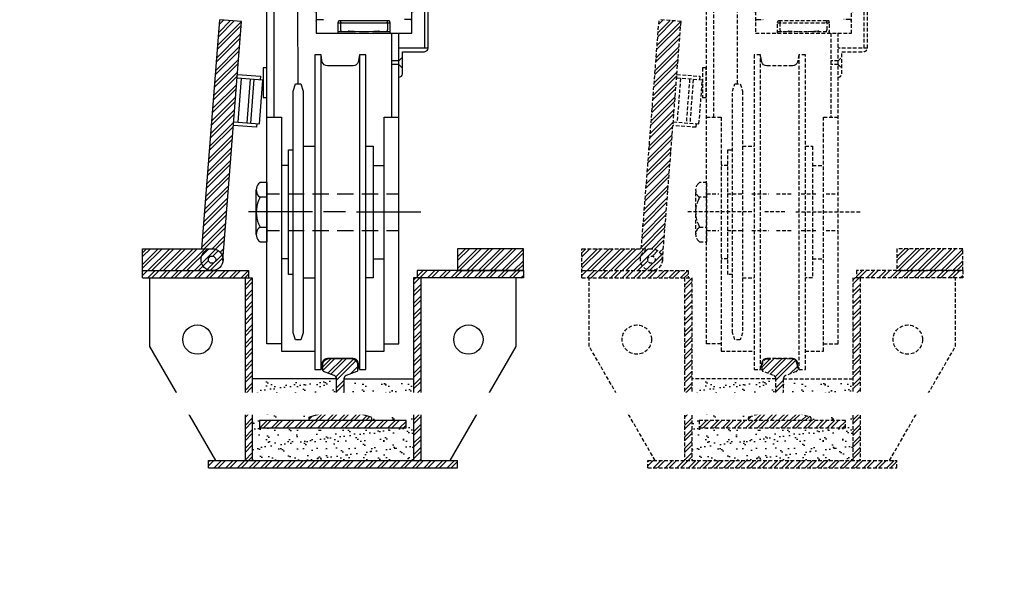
# Model space of a CAD drawing. Header units: inches. Extents: x 0 to 836, y -140 to 53.
# Tile 3 of 10: x 511 to 579, y -140 to -101. Entities that reach past the tile are written whole.
import ezdxf
from ezdxf import colors
from ezdxf.entities.mleader import LeaderData, LeaderLine
from ezdxf.math import Vec2, Vec3

# ---------------------------------------------------------------- set-up
doc = ezdxf.new("R2010")
doc.units = ezdxf.units.IN
doc.header["$MEASUREMENT"] = 0
doc.linetypes.add('HIDDEN', pattern=[0.375, 0.25, -0.125])
for name, color, linetype in [('E-ANNO-TEXT', 2, 'Continuous'), ('G-Anno-Std-Scrn', 250, 'Continuous'), ('G-ANNO-STD-SCRN-HIDD', 250, 'HIDDEN')]:
    doc.layers.add(name, color=color, linetype=linetype)
doc.styles.add('Annotative', font='romans.shx', dxfattribs={"width": 0.8, "height": 0.125})
pattern_1 = [(45, (314.26884, -164.8668), (-0.3977476, 0.3977476), []), (45, (314.534, -164.8668), (-0.3977476, 0.3977476), [])]
pattern_2 = [(45, (284.27564, -164.8668), (-0.3977476, 0.3977476), []), (45, (284.5408, -164.8668), (-0.3977476, 0.3977476), [])]

msp = doc.modelspace()

# ---------------------------------------------------------------- hatches: boundary and pattern name
at = {"layer": 'G-Anno-Std-Scrn', "lineweight": -3}
h = msp.add_hatch(dxfattribs=at)
h.set_pattern_fill('ANSI32', color=256, scale=1.5)
h.set_pattern_definition(pattern_2)
h.paths.add_polyline_path([(526.635, -100.711), (525.14, -100.595), (523.923, -116.238), (524.617, -116.238, -0.437143), (525.364, -117.046)])
h = msp.add_hatch(dxfattribs=at)
h.set_pattern_fill('ANSI32', color=256, scale=1.5)
h.set_pattern_definition([(45, (275.3969, -205.8668), (-0.3977476, 0.3977476), []), (45, (275.6621, -205.8668), (-0.3977476, 0.3977476), [])])
edge = h.paths.add_edge_path()
edge.add_line((524.627, -116.238), (519.867, -116.238))
edge.add_line((519.867, -116.238), (519.867, -117.738))
edge.add_line((519.867, -117.738), (524.627, -117.738))
edge.add_arc((524.627, -116.988), 0.75, 270, 450)
edge = h.paths.add_edge_path(flags=16)
edge.add_arc((524.627, -116.988), 0.25, 0, 360)
h = msp.add_hatch(dxfattribs=at)
h.set_pattern_fill('ANSI32', color=256, scale=1.5)
h.set_pattern_definition([(45, (283.27564, -164.8668), (-0.3977476, 0.3977476), []), (45, (283.5408, -164.8668), (-0.3977476, 0.3977476), [])])
h.paths.add_polyline_path([(541.367, -116.238), (541.367, -117.738), (545.867, -117.738), (545.867, -116.238)])
h = msp.add_hatch(dxfattribs=at)
h.set_pattern_fill('ANSI32', color=256, scale=1.5)
h.set_pattern_definition(pattern_2)
h.paths.add_polyline_path([(545.867, -117.867), (538.617, -117.867), (538.617, -118.238), (545.867, -118.238)])
h.paths.add_polyline_path([(545.867, -117.738), (541.367, -117.738), (538.617, -117.738), (538.617, -117.867), (545.867, -117.867)])
h.paths.add_polyline_path([(526.276, -117.738), (519.867, -117.738), (519.867, -117.867), (526.276, -117.867)])
h.paths.add_polyline_path([(527.117, -117.738), (526.276, -117.738), (526.276, -117.867), (527.117, -117.867)])
h.paths.add_polyline_path([(527.117, -117.867), (526.276, -117.867), (526.276, -118.238), (527.117, -118.238)])
h.paths.add_polyline_path([(526.276, -117.867), (519.867, -117.867), (519.867, -118.238), (526.276, -118.238)])
h.paths.add_polyline_path([(527.367, -118.238), (526.867, -118.238), (526.867, -127.214), (527.367, -127.339)])
h.paths.add_polyline_path([(527.367, -127.339), (526.867, -127.214), (526.867, -130.705), (527.367, -130.705)])
h.paths.add_polyline_path([(541.367, -130.705), (525.566, -130.705), (524.376, -131.205), (541.367, -131.205)])
h.paths.add_polyline_path([(525.566, -130.705), (524.367, -130.705), (524.367, -131.205), (524.376, -131.205)])
h.paths.add_polyline_path([(538.867, -128.31), (538.367, -128.237), (538.367, -130.705), (538.867, -130.705)])
h.paths.add_polyline_path([(538.867, -122.846), (538.367, -122.735), (538.367, -128.237), (538.867, -128.31)])
h.paths.add_polyline_path([(538.867, -118.238), (538.617, -118.238), (538.367, -118.238), (538.367, -122.735), (538.867, -122.846)])
h = msp.add_hatch(dxfattribs=at)
h.set_pattern_fill('ANSI32', color=256, scale=1.5)
h.set_pattern_definition([(45, (356.89256, -64.11896), (-0.3977476, 0.3977476), []), (45, (357.1577, -64.11896), (-0.3977476, 0.3977476), [])])
h.paths.add_polyline_path([(534.505, -124.623), (533.776, -124.909, 0.308607), (533.617, -125.141), (533.617, -126.812, 0.332706), (533.976, -127.292), (535.447, -127.724, -0.332706), (535.492, -127.784), (535.492, -127.925, -0.414214), (535.429, -127.988), (531.304, -127.988, -0.414214), (531.242, -127.925), (531.242, -127.784, -0.332706), (531.287, -127.724), (532.758, -127.292, 0.332706), (533.117, -126.812), (533.117, -125.141, 0.308607), (532.958, -124.909), (532.229, -124.623, -0.354665), (532.179, -124.562), (532.179, -124.147, -0.391902), (532.525, -123.773), (532.877, -123.746, -0.019195), (533.107, -123.738), (533.627, -123.738, -0.019195), (533.857, -123.746), (534.208, -123.773, -0.391902), (534.554, -124.147), (534.554, -124.562, -0.354665)])
h = msp.add_hatch(dxfattribs=at)
h.set_pattern_fill('AR-SAND', color=256, scale=0.5)
h.set_pattern_definition([(37.5, (-29.9932, 0), (-0.0314967, 0.9634119), [0, -0.76, 0, -0.85, 0, -0.8125]), (7.5, (-29.9932, 0), (0.8848884, 1.411073), [0, -0.41, 0, -0.685, 0, -0.2625]), (327.5, (-30.6082, 0), (1.5570709, 0.0028295), [0, -0.25, 0, -0.9, 0, -1.175]), (317.5, (-30.6082, 0), (1.5030633, 0.4388378), [0, -0.125, 0, -0.59, 0, -0.675])])
h.paths.add_polyline_path([(538.367, -125.141), (533.617, -125.141), (533.617, -126.812, 0.332706), (533.976, -127.292), (535.447, -127.724, -0.332706), (535.492, -127.784), (535.492, -127.925, -0.414214), (535.429, -127.988), (537.867, -127.988), (537.867, -128.488), (527.867, -128.488), (527.867, -127.988), (531.304, -127.988, -0.414214), (531.242, -127.925), (531.242, -127.784, -0.332706), (531.287, -127.724), (532.758, -127.292, 0.332706), (533.117, -126.812), (533.117, -125.141), (527.367, -125.141), (527.367, -130.705), (538.367, -130.705)])
h = msp.add_hatch(dxfattribs=at)
h.set_pattern_fill('ANSI32', color=256, scale=1.5)
h.set_pattern_definition([(45, (357.89256, -74.9324), (-0.3977476, 0.3977476), []), (45, (358.1577, -74.9324), (-0.3977476, 0.3977476), [])])
h.paths.add_polyline_path([(527.867, -128.488), (537.867, -128.488), (537.867, -127.988), (527.867, -127.988)])
at = {"layer": 'G-ANNO-STD-SCRN-HIDD', "lineweight": -3}
h = msp.add_hatch(dxfattribs=at)
h.set_pattern_fill('ANSI32', color=256, scale=1.5)
h.set_pattern_definition(pattern_1)
h.paths.add_polyline_path([(556.629, -100.711), (555.133, -100.595), (553.916, -116.238), (554.61, -116.238, -0.437143), (555.358, -117.046)])
h = msp.add_hatch(dxfattribs=at)
h.set_pattern_fill('ANSI32', color=256, scale=1.5)
h.set_pattern_definition([(45, (305.3901, -205.8668), (-0.3977476, 0.3977476), []), (45, (305.6553, -205.8668), (-0.3977476, 0.3977476), [])])
edge = h.paths.add_edge_path()
edge.add_line((554.621, -116.238), (549.86, -116.238))
edge.add_line((549.86, -116.238), (549.86, -117.738))
edge.add_line((549.86, -117.738), (554.621, -117.738))
edge.add_arc((554.621, -116.988), 0.75, 270, 450)
edge = h.paths.add_edge_path(flags=16)
edge.add_arc((554.621, -116.988), 0.25, 0, 360)
h = msp.add_hatch(dxfattribs=at)
h.set_pattern_fill('ANSI32', color=256, scale=1.5)
h.set_pattern_definition([(45, (313.26884, -164.8668), (-0.3977476, 0.3977476), []), (45, (313.534, -164.8668), (-0.3977476, 0.3977476), [])])
h.paths.add_polyline_path([(571.36, -116.238), (571.36, -117.738), (575.86, -117.738), (575.86, -116.238)])
h = msp.add_hatch(dxfattribs=at)
h.set_pattern_fill('ANSI32', color=256, scale=1.5)
h.set_pattern_definition(pattern_1)
h.paths.add_polyline_path([(575.86, -117.867), (568.61, -117.867), (568.61, -118.238), (575.86, -118.238)])
h.paths.add_polyline_path([(575.86, -117.738), (571.36, -117.738), (568.61, -117.738), (568.61, -117.867), (575.86, -117.867)])
h.paths.add_polyline_path([(556.269, -117.738), (549.86, -117.738), (549.86, -117.867), (556.269, -117.867)])
h.paths.add_polyline_path([(557.11, -117.738), (556.269, -117.738), (556.269, -117.867), (557.11, -117.867)])
h.paths.add_polyline_path([(557.11, -117.867), (556.269, -117.867), (556.269, -118.238), (557.11, -118.238)])
h.paths.add_polyline_path([(556.269, -117.867), (549.86, -117.867), (549.86, -118.238), (556.269, -118.238)])
h.paths.add_polyline_path([(557.36, -118.238), (556.86, -118.238), (556.86, -127.214), (557.36, -127.339)])
h.paths.add_polyline_path([(557.36, -127.339), (556.86, -127.214), (556.86, -130.705), (557.36, -130.705)])
h.paths.add_polyline_path([(571.36, -130.705), (555.559, -130.705), (554.37, -131.205), (571.36, -131.205)])
h.paths.add_polyline_path([(555.559, -130.705), (554.36, -130.705), (554.36, -131.205), (554.37, -131.205)])
h.paths.add_polyline_path([(568.86, -128.31), (568.36, -128.237), (568.36, -130.705), (568.86, -130.705)])
h.paths.add_polyline_path([(568.86, -122.846), (568.36, -122.735), (568.36, -128.237), (568.86, -128.31)])
h.paths.add_polyline_path([(568.86, -118.238), (568.61, -118.238), (568.36, -118.238), (568.36, -122.735), (568.86, -122.846)])
h = msp.add_hatch(dxfattribs=at)
h.set_pattern_fill('ANSI32', color=256, scale=1.5)
h.set_pattern_definition([(45, (386.88576, -64.11896), (-0.3977476, 0.3977476), []), (45, (387.1509, -64.11896), (-0.3977476, 0.3977476), [])])
h.paths.add_polyline_path([(564.498, -124.623), (563.769, -124.909, 0.308607), (563.61, -125.141), (563.61, -126.812, 0.332706), (563.969, -127.292), (565.44, -127.724, -0.332706), (565.485, -127.784), (565.485, -127.925, -0.414214), (565.422, -127.988), (561.297, -127.988, -0.414214), (561.235, -127.925), (561.235, -127.784, -0.332706), (561.28, -127.724), (562.751, -127.292, 0.332706), (563.11, -126.812), (563.11, -125.141, 0.308607), (562.951, -124.909), (562.222, -124.623, -0.354665), (562.172, -124.562), (562.172, -124.147, -0.391902), (562.519, -123.773), (562.87, -123.746, -0.019195), (563.1, -123.738), (563.62, -123.738, -0.019195), (563.85, -123.746), (564.201, -123.773, -0.391902), (564.547, -124.147), (564.547, -124.562, -0.354665)])
h = msp.add_hatch(dxfattribs=at)
h.set_pattern_fill('AR-SAND', color=256, scale=0.5)
h.paths.add_polyline_path([(568.36, -125.141), (563.61, -125.141), (563.61, -126.812, 0.332706), (563.969, -127.292), (565.44, -127.724, -0.332706), (565.485, -127.784), (565.485, -127.925, -0.414214), (565.422, -127.988), (567.86, -127.988), (567.86, -128.488), (557.86, -128.488), (557.86, -127.988), (561.297, -127.988, -0.414214), (561.235, -127.925), (561.235, -127.784, -0.332706), (561.28, -127.724), (562.751, -127.292, 0.332706), (563.11, -126.812), (563.11, -125.141), (557.36, -125.141), (557.36, -130.705), (568.36, -130.705)])
h = msp.add_hatch(dxfattribs=at)
h.set_pattern_fill('ANSI32', color=256, scale=1.5)
h.set_pattern_definition([(45, (387.88576, -74.9324), (-0.3977476, 0.3977476), []), (45, (388.1509, -74.9324), (-0.3977476, 0.3977476), [])])
h.paths.add_polyline_path([(557.86, -128.488), (567.86, -128.488), (567.86, -127.988), (557.86, -127.988)])

# ---------------------------------------------------------------- linework, layer by layer
at = {"layer": 'G-Anno-Std-Scrn', "lineweight": -3}
for p, q in [((523.923, -116.238), (525.14, -100.595)), ((526.635, -100.711), (525.14, -100.595)), ((525.364, -117.046), (526.635, -100.711)), ((539.368, -102.529), (537.368, -102.529)), ((537.622, -104.282), (537.618, -102.779)), ((537.618, -102.779), (539.119, -102.779)), ((537.368, -103.404), (536.87, -103.404)), ((537.368, -103.404), (537.619, -103.154)), ((537.37, -103.652), (536.87, -103.652)), ((537.37, -103.652), (537.622, -103.904)), ((528.095, -104.72), (526.334, -104.583)), ((527.222, -104.653), (526.99, -107.643)), ((527.472, -104.672), (527.239, -107.663)), ((526.101, -107.574), (527.862, -107.711)), ((519.867, -118.238), (519.867, -116.238)), ((519.867, -117.738), (527.117, -117.738)), ((519.867, -118.238), (527.367, -118.238)), ((520.367, -122.911), (520.367, -118.238)), ((526.867, -118.238), (526.867, -130.705)), ((527.117, -117.738), (527.117, -118.238)), ((527.367, -118.238), (527.367, -130.705)), ((538.367, -118.238), (538.367, -130.705)), ((545.867, -118.238), (538.367, -118.238)), ((538.617, -117.738), (538.617, -118.238)), ((545.867, -117.738), (538.617, -117.738)), ((538.867, -118.238), (538.867, -130.705)), ((545.367, -122.911), (545.367, -118.238)), ((545.867, -117.738), (545.867, -118.238)), ((524.867, -130.705), (520.367, -122.911)), ((540.867, -130.705), (545.367, -122.911)), ((533.117, -125.141), (527.367, -125.141)), ((533.617, -125.141), (538.367, -125.141)), ((524.367, -130.705), (541.367, -130.705)), ((524.367, -131.205), (524.367, -130.705)), ((541.367, -131.205), (541.367, -130.705)), ((524.367, -131.205), (541.367, -131.205))]:
    msp.add_line(p, q, dxfattribs=at)
for points in [[(529.365, -122.74), (528.368, -122.74), (528.368, -74.981)], [(528.867, -107.242), (528.867, -74.981)], [(539.368, -102.529), (539.368, -76.409), (539.118, -76.409), (539.118, -102.529)], [(531.724, -94.731), (531.602, -94.731), (531.602, -100.04), (531.724, -100.04), (531.724, -101.525), (538.263, -101.525), (538.263, -100.04), (538.375, -100.04), (538.375, -94.731), (538.263, -94.731)], [(530.494, -104.984), (530.484, -99.928)], [(531.735, -100.691), (531.745, -100.63), (531.796, -100.589), (531.846, -100.579), (532.233, -100.579)], [(533.219, -101.525), (533.219, -100.752)], [(533.219, -100.803), (536.768, -100.803)], [(533.412, -100.752), (533.402, -100.701), (533.372, -100.67), (533.321, -100.66), (533.28, -100.67), (533.24, -100.701), (533.229, -100.752)], [(533.321, -100.65), (536.667, -100.65)], [(533.382, -100.803), (533.382, -101.281), (533.392, -101.331), (533.443, -101.382), (533.494, -101.392)], [(533.423, -100.803), (533.423, -100.752)], [(536.565, -100.803), (536.565, -100.752)], [(536.758, -100.752), (536.748, -100.701), (536.718, -100.67), (536.667, -100.66), (536.626, -100.67), (536.585, -100.701), (536.575, -100.752)], [(536.606, -101.281), (536.606, -100.803)], [(536.768, -101.525), (536.768, -100.752)], [(538.253, -100.691), (538.243, -100.63), (538.202, -100.589), (538.141, -100.579), (537.745, -100.579)], [(533.219, -101.392), (534.399, -101.392), (534.399, -101.382)], [(533.89, -101.392), (533.931, -101.382)], [(533.982, -101.372), (533.941, -101.382)], [(533.982, -101.362), (534.653, -101.392), (535.324, -101.392), (535.985, -101.362)], [(535.579, -101.382), (535.579, -101.392), (536.768, -101.392)], [(536.036, -101.382), (535.996, -101.372)], [(536.057, -101.382), (536.097, -101.392)], [(536.484, -101.392), (536.545, -101.382), (536.585, -101.331), (536.596, -101.281)], [(536.372, -122.74), (537.368, -122.74), (537.368, -101.525)], [(536.87, -101.525), (536.87, -107.242)], [(534.684, -102.991), (534.612, -103.377), (534.592, -103.489), (534.541, -103.591), (534.46, -103.672), (534.358, -103.723), (534.246, -103.743), (532.487, -103.743), (532.375, -103.723), (532.274, -103.672), (532.192, -103.591), (532.141, -103.489), (532.121, -103.377), (532.06, -102.991)], [(526.353, -104.334), (527.921, -104.456), (527.902, -104.705)], [(526.599, -104.604), (526.367, -107.595)], [(527.862, -107.711), (528.095, -104.72)], [(528.368, -107.242), (529.365, -107.242), (529.365, -123.238), (531.623, -123.238)], [(535.121, -123.238), (536.372, -123.238), (536.372, -107.242), (537.368, -107.242)], [(527.669, -107.696), (527.649, -107.946), (526.082, -107.824)], [(530.148, -117.991), (529.833, -117.991), (529.833, -109.489), (530.148, -109.489)], [(530.84, -109.245), (531.623, -109.245)], [(535.121, -109.245), (535.619, -109.245), (535.619, -118.235), (535.121, -118.235)], [(529.833, -110.557), (529.365, -110.557)], [(535.619, -110.557), (536.372, -110.557)], [(527.636, -115.266), (527.636, -112.225)], [(527.799, -115.682), (527.901, -115.764), (528.389, -115.764), (528.389, -111.716), (527.901, -111.716)], [(527.901, -111.727), (527.799, -111.808)], [(527.799, -112.642), (527.901, -112.723)], [(528.389, -112.489), (529.223, -112.489)], [(529.782, -112.489), (530.911, -112.489)], [(531.47, -112.489), (532.599, -112.489)], [(533.158, -112.489), (534.277, -112.489)], [(534.846, -112.489), (535.965, -112.489)], [(536.535, -112.489), (537.368, -112.489)], [(531.48, -113.73), (527.097, -113.73)], [(533.728, -113.73), (532.223, -113.73)], [(534.48, -113.73), (538.874, -113.73)], [(527.901, -114.767), (527.799, -114.849)], [(528.389, -114.991), (529.223, -114.991)], [(529.782, -114.991), (530.911, -114.991)], [(531.47, -114.991), (532.599, -114.991)], [(533.158, -114.991), (534.277, -114.991)], [(534.846, -114.991), (535.965, -114.991)], [(536.535, -114.991), (537.368, -114.991)], [(519.867, -116.238), (524.617, -116.238)], [(541.367, -116.238), (541.367, -117.738), (545.867, -117.738), (545.867, -116.238), (541.367, -116.238)], [(529.833, -116.923), (529.365, -116.923)], [(535.619, -116.923), (536.372, -116.923)], [(530.84, -118.235), (531.623, -118.235)], [(534.684, -124.489), (534.612, -124.103), (534.592, -123.991), (534.541, -123.889), (534.46, -123.808), (534.358, -123.757), (534.246, -123.737), (532.487, -123.737), (532.375, -123.757), (532.274, -123.808), (532.192, -123.889), (532.141, -123.991), (532.121, -124.103), (532.06, -124.489)]]:
    msp.add_lwpolyline(points, dxfattribs=at)
for points in [[(532.06, -102.991), (531.623, -102.991), (531.623, -124.489), (532.06, -124.489)], [(535.121, -102.991), (534.684, -102.991), (534.684, -124.489), (535.121, -124.489)], [(528.346, -103.873), (528.112, -103.873), (528.112, -105.904), (528.346, -105.904)], [(530.677, -122.476), (530.311, -122.476), (530.148, -121.977), (530.148, -105.482), (530.311, -104.984), (530.677, -104.984), (530.84, -105.482), (530.84, -121.977)], [(527.867, -128.488), (537.867, -128.488), (537.867, -127.988), (527.867, -127.988)]]:
    msp.add_lwpolyline(points, close=True, dxfattribs=at)
for points in [[(528.389, -112.723), (527.901, -112.723), (527.799, -112.937, 0.206171), (527.799, -114.543), (527.901, -114.757), (528.389, -114.757)], [(531.304, -127.988, -0.414214), (531.242, -127.925), (531.242, -127.784, -0.332706), (531.287, -127.724), (532.758, -127.292, 0.332706), (533.117, -126.812), (533.117, -125.141, 0.308607), (532.958, -124.909), (532.229, -124.623, -0.354665), (532.179, -124.562), (532.179, -124.147, -0.391902), (532.525, -123.773), (532.877, -123.746, -0.019195), (533.107, -123.738), (533.627, -123.738, -0.019195), (533.857, -123.746), (534.208, -123.773, -0.391902), (534.554, -124.147), (534.554, -124.562, -0.354665), (534.505, -124.623), (533.776, -124.909, 0.308607), (533.617, -125.141), (533.617, -126.812, 0.332706), (533.976, -127.292), (535.447, -127.724, -0.332706), (535.492, -127.784), (535.492, -127.925, -0.414214), (535.429, -127.988)]]:
    msp.add_lwpolyline(points, format="xyb", dxfattribs=at)
for centre, radius in [((524.617, -116.988), 0.75), ((524.617, -116.988), 0.25), ((523.617, -122.449), 1), ((542.117, -122.449), 1)]:
    msp.add_circle(centre, radius, dxfattribs=at)
for centre, radius, start, end in [((539.1, -102.51), 0.269, 274.10805, 356.05988), ((537.34, -104.246), 0.284, 275.7663, 352.73714)]:
    msp.add_arc(centre, radius, start, end, dxfattribs=at)
for points in [[(527.799, -111.808), (527.58, -112.026), (527.58, -112.424), (527.799, -112.642)], [(527.799, -114.849), (527.58, -115.067), (527.58, -115.464), (527.799, -115.682)]]:
    msp.add_open_spline(points, degree=3, dxfattribs=at)
at = {"layer": 'G-ANNO-STD-SCRN-HIDD', "lineweight": -3}
for p, q in [((553.916, -116.238), (555.133, -100.595)), ((556.629, -100.711), (555.133, -100.595)), ((555.358, -117.046), (556.629, -100.711)), ((569.362, -102.529), (567.362, -102.529)), ((567.615, -104.282), (567.612, -102.779)), ((567.612, -102.779), (569.112, -102.779)), ((567.362, -103.404), (566.863, -103.404)), ((567.362, -103.404), (567.612, -103.154)), ((567.363, -103.652), (566.863, -103.652)), ((567.363, -103.652), (567.615, -103.904)), ((558.088, -104.72), (556.327, -104.583)), ((557.216, -104.653), (556.983, -107.643)), ((557.465, -104.672), (557.232, -107.663)), ((556.095, -107.574), (557.855, -107.711)), ((549.86, -118.238), (549.86, -116.238)), ((549.86, -117.738), (557.11, -117.738)), ((549.86, -118.238), (557.36, -118.238)), ((550.36, -122.911), (550.36, -118.238)), ((556.86, -118.238), (556.86, -130.705)), ((557.11, -117.738), (557.11, -118.238)), ((557.36, -118.238), (557.36, -130.705)), ((568.36, -118.238), (568.36, -130.705)), ((575.86, -118.238), (568.36, -118.238)), ((568.61, -117.738), (568.61, -118.238)), ((575.86, -117.738), (568.61, -117.738)), ((568.86, -118.238), (568.86, -130.705)), ((575.36, -122.911), (575.36, -118.238)), ((575.86, -117.738), (575.86, -118.238)), ((554.86, -130.705), (550.36, -122.911)), ((570.86, -130.705), (575.36, -122.911)), ((563.11, -125.141), (557.36, -125.141)), ((563.61, -125.141), (568.36, -125.141)), ((554.36, -130.705), (571.36, -130.705)), ((554.36, -131.205), (554.36, -130.705)), ((571.36, -131.205), (571.36, -130.705)), ((554.36, -131.205), (571.36, -131.205))]:
    msp.add_line(p, q, dxfattribs=at)
for points in [[(559.358, -122.74), (558.362, -122.74), (558.362, -74.981)], [(558.86, -107.242), (558.86, -74.981)], [(569.362, -102.529), (569.362, -76.409), (569.112, -76.409), (569.112, -102.529)], [(561.718, -94.731), (561.596, -94.731), (561.596, -100.04), (561.718, -100.04), (561.718, -101.525), (568.257, -101.525), (568.257, -100.04), (568.368, -100.04), (568.368, -94.731), (568.257, -94.731)], [(560.487, -104.984), (560.477, -99.928)], [(561.728, -100.691), (561.738, -100.63), (561.789, -100.589), (561.84, -100.579), (562.226, -100.579)], [(563.212, -101.525), (563.212, -100.752)], [(563.212, -100.803), (566.762, -100.803)], [(563.406, -100.752), (563.396, -100.701), (563.365, -100.67), (563.314, -100.66), (563.273, -100.67), (563.233, -100.701), (563.223, -100.752)], [(563.314, -100.65), (566.66, -100.65)], [(563.375, -100.803), (563.375, -101.281), (563.385, -101.331), (563.436, -101.382), (563.487, -101.392)], [(563.416, -100.803), (563.416, -100.752)], [(566.558, -100.803), (566.558, -100.752)], [(566.751, -100.752), (566.741, -100.701), (566.711, -100.67), (566.66, -100.66), (566.619, -100.67), (566.579, -100.701), (566.568, -100.752)], [(566.599, -101.281), (566.599, -100.803)], [(566.762, -101.525), (566.762, -100.752)], [(568.246, -100.691), (568.236, -100.63), (568.196, -100.589), (568.135, -100.579), (567.738, -100.579)], [(563.212, -101.392), (564.392, -101.392), (564.392, -101.382)], [(563.884, -101.392), (563.924, -101.382)], [(563.975, -101.372), (563.935, -101.382)], [(563.975, -101.362), (564.646, -101.392), (565.318, -101.392), (565.979, -101.362)], [(565.572, -101.382), (565.572, -101.392), (566.762, -101.392)], [(566.029, -101.382), (565.989, -101.372)], [(566.05, -101.382), (566.09, -101.392)], [(566.477, -101.392), (566.538, -101.382), (566.579, -101.331), (566.589, -101.281)], [(566.365, -122.74), (567.362, -122.74), (567.362, -101.525)], [(566.863, -101.525), (566.863, -107.242)], [(564.677, -102.991), (564.606, -103.377), (564.585, -103.489), (564.535, -103.591), (564.453, -103.672), (564.351, -103.723), (564.24, -103.743), (562.48, -103.743), (562.368, -103.723), (562.267, -103.672), (562.185, -103.591), (562.135, -103.489), (562.114, -103.377), (562.053, -102.991)], [(556.347, -104.334), (557.914, -104.456), (557.895, -104.705)], [(556.593, -104.604), (556.36, -107.595)], [(557.855, -107.711), (558.088, -104.72)], [(558.362, -107.242), (559.358, -107.242), (559.358, -123.238), (561.616, -123.238)], [(565.114, -123.238), (566.365, -123.238), (566.365, -107.242), (567.362, -107.242)], [(557.662, -107.696), (557.643, -107.946), (556.075, -107.824)], [(560.141, -117.991), (559.826, -117.991), (559.826, -109.489), (560.141, -109.489)], [(560.833, -109.245), (561.616, -109.245)], [(565.114, -109.245), (565.612, -109.245), (565.612, -118.235), (565.114, -118.235)], [(559.826, -110.557), (559.358, -110.557)], [(565.612, -110.557), (566.365, -110.557)], [(557.629, -115.266), (557.629, -112.225)], [(557.792, -115.682), (557.894, -115.764), (558.382, -115.764), (558.382, -111.716), (557.894, -111.716)], [(557.894, -111.727), (557.792, -111.808)], [(557.792, -112.642), (557.894, -112.723)], [(558.382, -112.489), (559.216, -112.489)], [(559.775, -112.489), (560.904, -112.489)], [(561.463, -112.489), (562.592, -112.489)], [(563.151, -112.489), (564.27, -112.489)], [(564.84, -112.489), (565.958, -112.489)], [(566.528, -112.489), (567.362, -112.489)], [(561.473, -113.73), (557.09, -113.73)], [(563.721, -113.73), (562.216, -113.73)], [(564.473, -113.73), (568.867, -113.73)], [(557.894, -114.767), (557.792, -114.849)], [(558.382, -114.991), (559.216, -114.991)], [(559.775, -114.991), (560.904, -114.991)], [(561.463, -114.991), (562.592, -114.991)], [(563.151, -114.991), (564.27, -114.991)], [(564.84, -114.991), (565.958, -114.991)], [(566.528, -114.991), (567.362, -114.991)], [(549.86, -116.238), (554.61, -116.238)], [(571.36, -116.238), (571.36, -117.738), (575.86, -117.738), (575.86, -116.238), (571.36, -116.238)], [(559.826, -116.923), (559.358, -116.923)], [(565.612, -116.923), (566.365, -116.923)], [(560.833, -118.235), (561.616, -118.235)], [(564.677, -124.489), (564.606, -124.103), (564.585, -123.991), (564.535, -123.889), (564.453, -123.808), (564.351, -123.757), (564.24, -123.737), (562.48, -123.737), (562.368, -123.757), (562.267, -123.808), (562.185, -123.889), (562.135, -123.991), (562.114, -124.103), (562.053, -124.489)]]:
    msp.add_lwpolyline(points, dxfattribs=at)
for points in [[(562.053, -102.991), (561.616, -102.991), (561.616, -124.489), (562.053, -124.489)], [(565.114, -102.991), (564.677, -102.991), (564.677, -124.489), (565.114, -124.489)], [(558.34, -103.873), (558.105, -103.873), (558.105, -105.904), (558.34, -105.904)], [(560.67, -122.476), (560.304, -122.476), (560.141, -121.977), (560.141, -105.482), (560.304, -104.984), (560.67, -104.984), (560.833, -105.482), (560.833, -121.977)], [(557.86, -128.488), (567.86, -128.488), (567.86, -127.988), (557.86, -127.988)]]:
    msp.add_lwpolyline(points, close=True, dxfattribs=at)
for points in [[(558.382, -112.723), (557.894, -112.723), (557.792, -112.937, 0.206171), (557.792, -114.543), (557.894, -114.757), (558.382, -114.757)], [(561.297, -127.988, -0.414214), (561.235, -127.925), (561.235, -127.784, -0.332706), (561.28, -127.724), (562.751, -127.292, 0.332706), (563.11, -126.812), (563.11, -125.141, 0.308607), (562.951, -124.909), (562.222, -124.623, -0.354665), (562.172, -124.562), (562.172, -124.147, -0.391902), (562.519, -123.773), (562.87, -123.746, -0.019195), (563.1, -123.738), (563.62, -123.738, -0.019195), (563.85, -123.746), (564.201, -123.773, -0.391902), (564.547, -124.147), (564.547, -124.562, -0.354665), (564.498, -124.623), (563.769, -124.909, 0.308607), (563.61, -125.141), (563.61, -126.812, 0.332706), (563.969, -127.292), (565.44, -127.724, -0.332706), (565.485, -127.784), (565.485, -127.925, -0.414214), (565.422, -127.988)]]:
    msp.add_lwpolyline(points, format="xyb", dxfattribs=at)
for centre, radius in [((554.61, -116.988), 0.75), ((554.61, -116.988), 0.25), ((553.61, -122.449), 1), ((572.11, -122.449), 1)]:
    msp.add_circle(centre, radius, dxfattribs=at)
for centre, radius, start, end in [((569.093, -102.51), 0.269, 274.10805, 356.05988), ((567.333, -104.246), 0.284, 275.7663, 352.73714)]:
    msp.add_arc(centre, radius, start, end, dxfattribs=at)
for points in [[(557.792, -111.808), (557.573, -112.026), (557.573, -112.424), (557.792, -112.642)], [(557.792, -114.849), (557.573, -115.067), (557.573, -115.464), (557.792, -115.682)]]:
    msp.add_open_spline(points, degree=3, dxfattribs=at)

# ---------------------------------------------------------------- leaders
at = {"layer": 'E-ANNO-TEXT', "lineweight": -3}
ml = msp.add_multileader_mtext('Standard', dxfattribs=at)
ml.set_content('\\A1;TO SECONDARY GROUNDING RING RE: C1/E-508 FOR CONTINUATION ', color=256, style='Annotative')
ml.set_leader_properties(color=1, linetype='ByLayer', lineweight=-1)
ml.build(insert=Vec2(0, 0))
ml.multileader.update_dxf_attribs({"text_right_attachment_type": 3, "dogleg_length": 0.125, "arrow_head_size": 1.5, "scale": 12})
ctx = ml.context
ctx.base_point, ctx.scale, ctx.char_height, ctx.arrow_head_size, ctx.landing_gap_size, ctx.plane_origin = Vec3(412.91, -138.993), 12, 1.5, 1.5, 1.08, Vec3(-518.704, -1053.139)
ctx.right_attachment = 3
notes = []
notes.append((ctx, [(0, (1, 1, 0), (411.41, -138.993), (1, 0), 1.5, [(0, [(412.245, -134.482)], 0, [])])]))
ctx.mtext.insert, ctx.mtext.width, ctx.mtext.defined_height = Vec3(413.99, -137.993), 31.73454, 4.858
ctx.mtext.has_bg_fill, ctx.mtext.bg_color, ctx.mtext.bg_scale_factor, ctx.mtext.bg_transparency, ctx.mtext.use_window_bg_color = 1, -1073741824, 1, 0, 1
for ctx, leaders in notes:
    for number, flags, end, landing, length, lines in leaders:
        leader = LeaderData()
        leader.index, (leader.has_last_leader_line, leader.has_dogleg_vector, leader.attachment_direction) = number, flags
        leader.last_leader_point, leader.dogleg_vector, leader.dogleg_length = Vec3(end), Vec3(landing), length
        for number, points, colour, breaks in lines:
            line = LeaderLine()
            line.index, line.vertices, line.color, line.breaks = number, Vec3.list(points), colors.encode_raw_color(colour), breaks
            leader.lines.append(line)
        ctx.leaders.append(leader)

# ---------------------------------------------------------------- next in the draw order: leaders
ml = msp.add_multileader_mtext('Standard', dxfattribs=at)
ml.set_content('ROUTE CABLE VIA 4 WAY ROLLER BRACKET. REFER TO B1/S-507 FOR ADDITIONAL INFORMATION.', color=256, style='Annotative')
ml.set_leader_properties(color=1, linetype='ByLayer', lineweight=-1)
ml.build(insert=Vec2(0, 0))
ml.multileader.update_dxf_attribs({"text_right_attachment_type": 3, "dogleg_length": 0.125, "arrow_head_size": 1.5, "scale": 12})
ctx = ml.context
ctx.base_point, ctx.scale, ctx.char_height, ctx.arrow_head_size, ctx.landing_gap_size, ctx.plane_origin = Vec3(349.579, -126.826), 12, 1.5, 1.5, 1.08, Vec3(-541.164, -1045.47)
ctx.right_attachment = 3
notes = []
notes.append((ctx, [(1, (1, 1, 0), (379.296, -134.612), (-1, 0), 1.5, [(0, [(389.358, -95.335)], 0, [])])]))
ctx.mtext.insert, ctx.mtext.width, ctx.mtext.defined_height = Vec3(350.659, -126.076), 26.36218, 10.046
ctx.mtext.has_bg_fill, ctx.mtext.bg_color, ctx.mtext.bg_scale_factor, ctx.mtext.bg_transparency, ctx.mtext.use_window_bg_color = 1, -1073741824, 1, 0, 1
for ctx, leaders in notes:
    for number, flags, end, landing, length, lines in leaders:
        leader = LeaderData()
        leader.index, (leader.has_last_leader_line, leader.has_dogleg_vector, leader.attachment_direction) = number, flags
        leader.last_leader_point, leader.dogleg_vector, leader.dogleg_length = Vec3(end), Vec3(landing), length
        for number, points, colour, breaks in lines:
            line = LeaderLine()
            line.index, line.vertices, line.color, line.breaks = number, Vec3.list(points), colors.encode_raw_color(colour), breaks
            leader.lines.append(line)
        ctx.leaders.append(leader)

doc.saveas('drawing.dxf')
